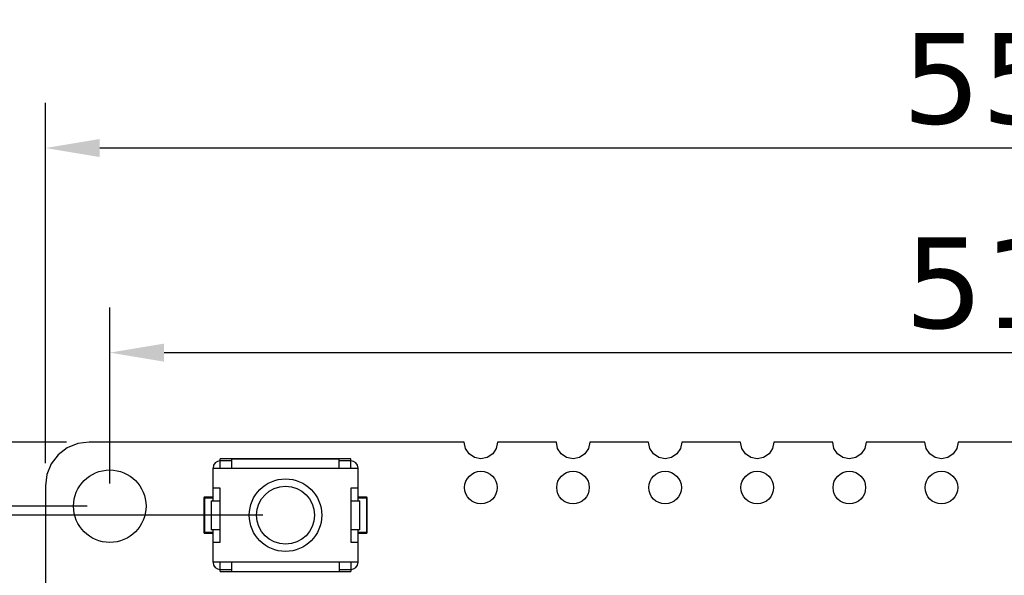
# Model space of a CAD drawing. Header units: millimetres. Extents: x 446.4 to 531.6, y 209.3 to 278.3.
# Tile 39 of 47: x 463 to 490.2, y 263 to 278.3. Entities that reach past the tile are written whole.
import ezdxf

# ---------------------------------------------------------------- set-up
doc = ezdxf.new("R2010")
doc.units = ezdxf.units.MM
doc.header["$LTSCALE"] = 30.734
doc.header["$PDMODE"] = 3
doc.header["$PDSIZE"] = 0.3125
doc.layers.get('0').update_dxf_attribs({"linetype": 'CONTINUOUS'})
doc.layers.get('Defpoints').update_dxf_attribs({"linetype": 'CONTINUOUS'})
doc.layers.add('dim', color=6, linetype='CONTINUOUS', lineweight=9)
doc.styles.add('Verdana', font='verdana.ttf', dxfattribs={"height": 2.5})
doc.dimstyles.new('aaaaaaaa 3.0', dxfattribs={"dimtxt": 2.5, "dimasz": 1.5, "dimexe": 1.25, "dimexo": 0.625, "dimtad": 1, "dimdec": 1, "dimzin": 9, "dimdsep": 46, "dimtxsty": 'Verdana', "dimcen": 0, "dimazin": 0, "dimtfac": 1, "dimtofl": 0, "dimtmove": 0, "dimatfit": 3, "dimfxl": 1, "dimlwd": 25, "dimlwe": 25, "dimarcsym": 0})

# ---------------------------------------------------------------- blocks, each defined once
blk = doc.blocks.new('*D26')
at = {"layer": 'Defpoints', "color": 0}
for p in [(463.724, 274.797), (463.724, 265.48), (518.734, 265.48)]:
    blk.add_point(p, dxfattribs=at)
at = {"layer": 'dim', "color": 0, "lineweight": 25}
for p, q in [((463.724, 266.105), (463.724, 276.047)), ((518.734, 266.105), (518.734, 276.047)), ((517.234, 274.797), (465.224, 274.797))]:
    blk.add_line(p, q, dxfattribs=at)
at = {"layer": 'dim', "color": 0}
for points in [[(465.224, 275.047), (465.224, 274.547), (463.724, 274.797)], [(517.234, 274.547), (517.234, 275.047), (518.734, 274.797)]]:
    blk.add_solid(points, dxfattribs=at)
at = {"layer": 'dim', "color": 0, "insert": (489.529, 276.698), "char_height": 2.5, "attachment_point": 5, "style": 'Verdana'}
blk.add_mtext('55', dxfattribs=at)
blk = doc.blocks.new('*D27')
at = {"layer": 'Defpoints', "color": 0}
for p in [(465.499, 264.915), (455.077, 243.096), (465.499, 243.096)]:
    blk.add_point(p, dxfattribs=at)
at = {"layer": 'dim', "color": 0, "lineweight": 25}
for p, q in [((464.874, 264.915), (453.827, 264.915)), ((455.077, 263.415), (455.077, 244.596)), ((464.874, 243.096), (453.827, 243.096))]:
    blk.add_line(p, q, dxfattribs=at)
at = {"layer": 'dim', "color": 0}
for points in [[(455.327, 263.415), (454.827, 263.415), (455.077, 264.915)], [(454.827, 244.596), (455.327, 244.596), (455.077, 243.096)]]:
    blk.add_solid(points, dxfattribs=at)
at = {"layer": 'dim', "color": 0, "insert": (453.145, 254.031), "char_height": 2.5, "attachment_point": 5, "rotation": 90, "style": 'Verdana'}
blk.add_mtext('21.8', dxfattribs=at)
blk = doc.blocks.new('*D28')
at = {"layer": 'Defpoints', "color": 0}
for p in [(464.934, 266.68), (449.995, 241.31), (464.934, 241.31)]:
    blk.add_point(p, dxfattribs=at)
at = {"layer": 'dim', "color": 0, "lineweight": 25}
for p, q in [((464.309, 266.68), (448.745, 266.68)), ((449.995, 265.18), (449.995, 242.81)), ((464.309, 241.31), (448.745, 241.31))]:
    blk.add_line(p, q, dxfattribs=at)
at = {"layer": 'dim', "color": 0}
for points in [[(450.245, 265.18), (449.745, 265.18), (449.995, 266.68)], [(449.745, 242.81), (450.245, 242.81), (449.995, 241.31)]]:
    blk.add_solid(points, dxfattribs=at)
at = {"layer": 'dim', "color": 0, "insert": (448.068, 253.995), "char_height": 2.5, "attachment_point": 5, "rotation": 90, "style": 'Verdana'}
blk.add_mtext('25.4', dxfattribs=at)
blk = doc.blocks.new('*D29')
at = {"layer": 'Defpoints', "color": 0}
for p in [(516.969, 269.152), (465.499, 264.915), (516.969, 264.915)]:
    blk.add_point(p, dxfattribs=at)
at = {"layer": 'dim', "color": 0, "lineweight": 25}
for p, q in [((465.499, 265.54), (465.499, 270.402)), ((516.969, 265.54), (516.969, 270.402)), ((466.999, 269.152), (515.469, 269.152))]:
    blk.add_line(p, q, dxfattribs=at)
at = {"layer": 'dim', "color": 0}
for points in [[(466.999, 269.402), (466.999, 268.902), (465.499, 269.152)], [(515.469, 268.902), (515.469, 269.402), (516.969, 269.152)]]:
    blk.add_solid(points, dxfattribs=at)
at = {"layer": 'dim', "color": 0, "insert": (491.234, 271.057), "char_height": 2.5, "attachment_point": 5, "style": 'Verdana'}
blk.add_mtext('51.5', dxfattribs=at)
blk = doc.blocks.new('*D31')
at = {"layer": 'Defpoints', "color": 0}
for p in [(470.347, 264.668), (460.331, 243.332), (470.347, 243.332)]:
    blk.add_point(p, dxfattribs=at)
at = {"layer": 'dim', "color": 0, "lineweight": 25}
for p, q in [((469.722, 264.668), (459.081, 264.668)), ((460.331, 263.168), (460.331, 244.832)), ((469.722, 243.332), (459.081, 243.332))]:
    blk.add_line(p, q, dxfattribs=at)
at = {"layer": 'dim', "color": 0}
for points in [[(460.581, 263.168), (460.081, 263.168), (460.331, 264.668)], [(460.081, 244.832), (460.581, 244.832), (460.331, 243.332)]]:
    blk.add_solid(points, dxfattribs=at)
at = {"layer": 'dim', "color": 0, "insert": (458.404, 254), "char_height": 2.5, "attachment_point": 5, "rotation": 90, "style": 'Verdana'}
blk.add_mtext('21.3', dxfattribs=at)

msp = doc.modelspace()

# ---------------------------------------------------------------- linework, layer by layer
at = {"linetype": 'Continuous'}
for p, q in [((464.621, 266.649), (464.329, 266.528)), ((464.934, 266.68), (464.621, 266.649)), ((475.275, 266.682), (464.934, 266.68)), ((475.31, 266.505), (475.275, 266.682)), ((476.193, 266.682), (476.158, 266.505)), ((477.815, 266.683), (476.193, 266.682)), ((477.85, 266.505), (477.815, 266.683)), ((478.734, 266.683), (478.698, 266.505)), ((480.355, 266.683), (478.734, 266.683)), ((480.39, 266.505), (480.355, 266.683)), ((481.274, 266.683), (481.238, 266.505)), ((482.895, 266.684), (481.274, 266.683)), ((482.93, 266.505), (482.895, 266.684)), ((483.814, 266.684), (483.778, 266.505)), ((485.435, 266.684), (483.814, 266.684)), ((485.47, 266.505), (485.435, 266.684)), ((486.354, 266.684), (486.318, 266.505)), ((487.975, 266.685), (486.354, 266.684)), ((488.01, 266.505), (487.975, 266.685)), ((488.894, 266.685), (488.858, 266.505)), ((490.515, 266.685), (488.894, 266.685)), ((464.329, 266.528), (464.078, 266.336)), ((475.41, 266.356), (475.31, 266.505)), ((476.158, 266.505), (476.059, 266.356)), ((477.95, 266.356), (477.85, 266.505)), ((478.698, 266.505), (478.599, 266.356)), ((480.49, 266.356), (480.39, 266.505)), ((481.238, 266.505), (481.139, 266.356)), ((483.03, 266.356), (482.93, 266.505)), ((483.778, 266.505), (483.679, 266.356)), ((485.57, 266.356), (485.47, 266.505)), ((486.318, 266.505), (486.219, 266.356)), ((488.11, 266.356), (488.01, 266.505)), ((488.858, 266.505), (488.759, 266.356)), ((464.078, 266.336), (463.886, 266.085)), ((468.547, 265.968), (468.547, 266.218)), ((472.147, 266.218), (468.547, 266.218)), ((468.87, 266.168), (468.547, 266.168)), ((468.87, 265.968), (468.87, 266.218)), ((471.824, 266.217), (468.87, 266.217)), ((471.824, 265.968), (471.824, 266.218)), ((472.147, 266.168), (471.824, 266.168)), ((472.147, 265.968), (472.147, 266.218)), ((475.559, 266.256), (475.41, 266.356)), ((475.734, 266.222), (475.559, 266.256)), ((475.91, 266.256), (475.734, 266.222)), ((476.059, 266.356), (475.91, 266.256)), ((478.099, 266.256), (477.95, 266.356)), ((478.274, 266.222), (478.099, 266.256)), ((478.45, 266.256), (478.274, 266.222)), ((478.599, 266.356), (478.45, 266.256)), ((480.639, 266.256), (480.49, 266.356)), ((480.814, 266.222), (480.639, 266.256)), ((480.99, 266.256), (480.814, 266.222)), ((481.139, 266.356), (480.99, 266.256)), ((483.179, 266.256), (483.03, 266.356)), ((483.354, 266.222), (483.179, 266.256)), ((483.53, 266.256), (483.354, 266.222)), ((483.679, 266.356), (483.53, 266.256)), ((485.719, 266.256), (485.57, 266.356)), ((485.894, 266.222), (485.719, 266.256)), ((486.07, 266.256), (485.894, 266.222)), ((486.219, 266.356), (486.07, 266.256)), ((488.259, 266.256), (488.11, 266.356)), ((488.434, 266.222), (488.259, 266.256)), ((488.61, 266.256), (488.434, 266.222)), ((488.759, 266.356), (488.61, 266.256)), ((463.886, 266.085), (463.765, 265.793)), ((468.347, 265.068), (468.347, 265.968)), ((468.347, 265.968), (472.347, 265.968)), ((472.347, 265.068), (472.347, 265.968)), ((463.765, 265.793), (463.724, 265.48)), ((463.724, 265.48), (463.727, 258.46)), ((468.547, 265.412), (468.347, 265.412)), ((468.547, 263.925), (468.547, 265.412)), ((472.147, 265.412), (472.147, 263.925)), ((472.347, 265.412), (472.147, 265.412)), ((468.097, 265.148), (468.097, 264.188)), ((468.097, 265.148), (468.347, 265.148)), ((468.117, 264.168), (468.117, 265.168)), ((468.347, 265.168), (468.117, 265.168)), ((468.297, 265.068), (468.297, 264.268)), ((468.297, 265.068), (468.547, 265.068)), ((472.147, 265.068), (472.397, 265.068)), ((472.577, 265.168), (472.347, 265.168)), ((472.347, 265.148), (472.597, 265.148)), ((472.397, 264.268), (472.397, 265.068)), ((472.577, 265.168), (472.577, 264.168)), ((472.597, 264.188), (472.597, 265.148)), ((468.547, 264.268), (468.297, 264.268)), ((468.347, 263.368), (468.347, 264.268)), ((472.397, 264.268), (472.147, 264.268)), ((472.347, 263.368), (472.347, 264.268)), ((468.347, 264.188), (468.097, 264.188)), ((468.117, 264.168), (468.347, 264.168)), ((468.347, 263.925), (468.547, 263.925)), ((472.147, 263.925), (472.347, 263.925)), ((472.597, 264.188), (472.347, 264.188)), ((472.347, 264.168), (472.577, 264.168)), ((472.347, 263.368), (468.347, 263.368)), ((468.547, 263.118), (468.547, 263.368)), ((468.547, 263.168), (468.87, 263.168)), ((468.547, 263.118), (472.147, 263.118)), ((468.87, 263.118), (468.87, 263.368)), ((471.824, 263.368), (471.824, 263.118)), ((471.824, 263.168), (472.147, 263.168)), ((472.147, 263.368), (472.147, 263.118))]:
    msp.add_line(p, q, dxfattribs=at)
for centre, radius in [((465.499, 264.915), 1), ((475.734, 265.43), 0.45), ((478.274, 265.43), 0.45), ((480.814, 265.43), 0.45), ((483.354, 265.43), 0.45), ((485.894, 265.43), 0.45), ((488.434, 265.43), 0.45), ((470.347, 264.668), 1), ((470.347, 264.668), 0.8)]:
    msp.add_circle(centre, radius, dxfattribs=at)
for centre, radius, start, end in [((468.547, 265.968), 0.2, 90, 180), ((472.147, 265.968), 0.2, 0, 90), ((468.117, 265.148), 0.02, 90, 180), ((472.577, 265.148), 0.02, 0, 90), ((468.117, 264.188), 0.02, 180, 270), ((472.577, 264.188), 0.02, 270, 0), ((468.547, 263.368), 0.2, 180, 270), ((472.147, 263.368), 0.2, 270, 0)]:
    msp.add_arc(centre, radius, start, end, dxfattribs=at)

# ---------------------------------------------------------------- dimensions: what is measured, and where the dimension line sits
at = {"layer": 'dim'}
dim = msp.add_linear_dim(base=(463.724, 274.797), p1=(518.734, 265.48), p2=(463.724, 265.48), dimstyle='aaaaaaaa 3.0', dxfattribs=at)
dim.commit()
dim.dimension.update_dxf_attribs({"geometry": '*D26', "text_midpoint": (489.529, 274.797), "dimtype": 160})
dim = msp.add_linear_dim(base=(516.969, 269.152), p1=(465.499, 264.915), p2=(516.969, 264.915), dimstyle='aaaaaaaa 3.0', dxfattribs=at)
dim.commit()
dim.dimension.update_dxf_attribs({"geometry": '*D29', "text_midpoint": (491.234, 271.057)})
for base, p1, p2, picture, middle in [((449.995, 241.31), (464.934, 266.68), (464.934, 241.31), '*D28', (448.068, 253.995)), ((460.331, 243.332), (470.347, 264.668), (470.347, 243.332), '*D31', (458.404, 254))]:
    dim = msp.add_linear_dim(base=base, p1=p1, p2=p2, angle=90, dimstyle='aaaaaaaa 3.0', dxfattribs=at)
    dim.commit()
    dim.dimension.update_dxf_attribs({"geometry": picture, "text_midpoint": middle})
dim = msp.add_linear_dim(base=(455.077, 243.096), p1=(465.499, 264.915), p2=(465.499, 243.096), angle=90, dimstyle='aaaaaaaa 3.0', dxfattribs=at)
dim.commit()
dim.dimension.update_dxf_attribs({"geometry": '*D27', "text_midpoint": (455.077, 254.031), "dimtype": 160})

doc.saveas('drawing.dxf')
